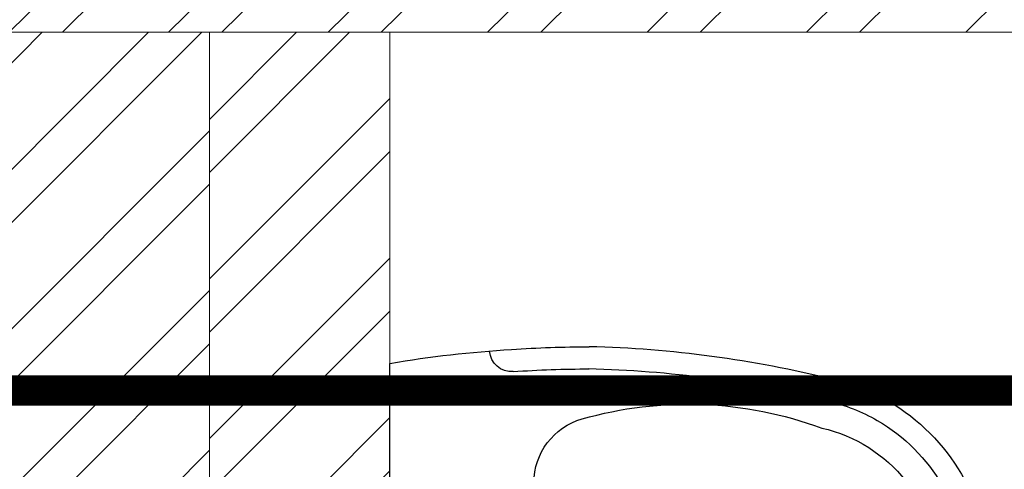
# Model space of a CAD drawing. Header units: inches. Extents: x 119662 to 158499, y 12149 to 20675.
# Tile 52 of 97: x 121952 to 121984, y 19645 to 19660. Entities that reach past the tile are written whole.
import ezdxf

# ---------------------------------------------------------------- set-up
doc = ezdxf.new("R2010")
doc.units = ezdxf.units.IN
doc.header["$MEASUREMENT"] = 0
for name, color, linetype, lineweight in [('00-GRIDTEXT', 1, 'Continuous', 13), ('KIT TEXT.', 5, 'Continuous', 5), ('PD_BRICK WALL_115', 134, 'Continuous', 30), ('PD_FIXTURE', 21, 'Continuous', 25), ('PD_HATCH', 45, 'Continuous', 9), ('PP- 75DIA Soil Waste Sewer pipe', 90, 'Continuous', 9), ('PP-TEXT', 7, 'Continuous', 40)]:
    doc.layers.add(name, color=color, linetype=linetype, lineweight=lineweight)
doc.styles.add('ISO', font='isocp.shx', dxfattribs={"height": 250})
doc.styles.get("Standard").update_dxf_attribs({"font": 'times.ttf', "height": 4})
doc.styles.add('TIMES NEW ROMAN', font='times.ttf', dxfattribs={"height": 4})
doc.dimstyles.new('ISO-10', dxfattribs={"dimtxt": 6, "dimasz": 0.5, "dimexe": 1.25, "dimexo": 0.625, "dimtad": 1, "dimtoh": 1, "dimdec": 1, "dimlunit": 4, "dimtxsty": 'Standard', "dimblk": 'ARCHTICK', "dimcen": 2.5, "dimclrt": 3, "dimadec": 0, "dimazin": 0, "dimtfac": 1, "dimtdec": 1, "dimtmove": 1, "dimatfit": 3, "dimfxl": 1, "dimarcsym": 0})
doc.dimstyles.new('PP-DIM', dxfattribs={"dimtxt": 4, "dimasz": 1, "dimexe": 1, "dimexo": 1, "dimgap": 0.09, "dimtad": 0, "dimdec": 1, "dimzin": 0, "dimdsep": 46, "dimlunit": 4, "dimtxsty": 'TIMES NEW ROMAN', "dimblk": 'ARCHTICK', "dimcen": 0.09, "dimdle": 1, "dimclrd": 256, "dimclre": 256, "dimclrt": 256, "dimadec": 0, "dimazin": 0, "dimtfac": 1, "dimtdec": 4, "dimtofl": 0, "dimtmove": 1, "dimatfit": 3, "dimfxl": 1, "dimtolj": 1, "dimtzin": 0, "dimlwd": -1, "dimlwe": -1, "dimarcsym": 0})

# ---------------------------------------------------------------- blocks, each defined once
blk = doc.blocks.new('A$C6E471120')
at = {"layer": 'KIT TEXT.', "color": 251, "insert": (-5067.772105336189, -328.0922235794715, 488.6049877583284), "char_height": 60.17529562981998, "width": 1050.283938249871, "attachment_point": 7, "style": 'ISO'}
blk.add_mtext('\\pi300.49;{\\Fromans|c0;\\W0.8;WORK TABLE}', dxfattribs=at)
blk = doc.blocks.new('A$C24556D30')
at = {"color": 8}
for p, q in [((170.0000553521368, 400.0000540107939), (170.0000553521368, 20.00005401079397)), ((300.0000553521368, 210.000054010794), (300.0000553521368, 292.2294342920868)), ((300.0000553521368, 210.000054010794), (300.0000553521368, 127.7706737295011))]:
    blk.add_line(p, q, dxfattribs=at)
for points in [[(279.8877858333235, 412.5391608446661, 0.027530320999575), (170.0000553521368, 400.0000540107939, 0.027530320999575)], [(569.74867281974, 385.5564478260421, 0.0549045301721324), (350.0000553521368, 415.000054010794, 0.0549045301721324)], [(564.9384326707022, 366.1435245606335, 0.0549045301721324), (349.5301892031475, 395.0055741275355, 0.0549045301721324)], [(300.0000553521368, 210.000054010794), (300.0000553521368, 290.000054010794, 0.7043924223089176)], [(300.0000553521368, 210.000054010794), (300.0000553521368, 130.0000540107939, -0.7043924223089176)], [(564.9384326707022, 53.85658346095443, -0.0549045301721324), (349.5301892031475, 24.99453389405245, -0.0549045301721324)], [(569.74867281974, 34.44366019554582, -0.0549045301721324), (350.0000553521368, 5.000054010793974, -0.0549045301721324)], [(170.0000553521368, 20.00005401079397, 0.0275303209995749), (279.8877858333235, 7.460947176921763, 0.0275303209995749)]]:
    blk.add_lwpolyline(points, format="xyb", dxfattribs=at)
for centre, radius, start, end in [((279.9358992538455, 412.5424842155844), 20, 184.5904764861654, 273.8822723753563), ((350.0000553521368, -584.9999459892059), 1000, 90, 94.02043563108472), ((350.0000553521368, -584.9999459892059), 980, 90, 94.02043563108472), ((530.0000553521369, 210.000054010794), 180, 59.99999999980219, 77.24246783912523), ((530.0000553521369, 210.000054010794), 160, 59.99999999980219, 77.24246783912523), ((530.0000553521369, 210.000054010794), 180, 0, 59.99999999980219), ((439.0485481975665, 15.1852102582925), 348.1009654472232, 69.7009941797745, 105.9249351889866), ((360.0000553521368, 292.2294342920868), 60, 105.9249351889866, 180), ((530.0000553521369, 210.000054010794), 160, 0, 59.99999999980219), ((530.0000553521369, 210.000054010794), 135, 0, 77.24246783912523), ((530.0000553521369, 210.000054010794), 135, 282.7575321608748, 0), ((530.0000553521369, 210.000054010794), 160, 300.0000000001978, 0), ((530.0000553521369, 210.000054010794), 180, 300.0000000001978, 0), ((360.0000553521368, 127.7706737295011), 60, 180, 254.0750648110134), ((439.0485481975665, 404.8148977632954), 348.1009654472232, 254.0750648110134, 290.2990058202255), ((530.0000553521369, 210.000054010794), 160, 282.7575321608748, 300.0000000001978), ((530.0000553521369, 210.000054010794), 180, 282.7575321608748, 300.0000000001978), ((279.9358992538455, 7.457623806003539), 20, 86.1177276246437, 175.4095235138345), ((350.0000553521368, 1005.000054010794), 980, 265.9795643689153, 270), ((350.0000553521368, 1005.000054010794), 1000, 265.9795643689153, 270)]:
    blk.add_arc(centre, radius, start, end, dxfattribs=at)
blk = doc.blocks.new('FIRST FLOOR')
at = {"layer": 'PD_HATCH', "lineweight": 5}
h = blk.add_hatch(dxfattribs=at)
h.set_pattern_fill('ANSI32', color=251, scale=10)
h.set_pattern_definition([(45, (138679.5072074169, 18754.50410332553), (-2.651650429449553, 2.651650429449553), []), (45, (138681.2749743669, 18754.50410332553), (-2.651650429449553, 2.651650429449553), [])])
h.paths.add_polyline_path([(138682.6576681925, 18797.25361296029), (138673.6576681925, 18797.25361296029), (138673.6576681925, 18715.75361295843), (138682.6576681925, 18715.75361295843)])
h.paths.add_polyline_path([(139044.1576681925, 18649.7536129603), (138874.6576681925, 18649.7536129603), (138874.6576681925, 18640.7536129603), (139044.1576681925, 18640.7536129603)])
h.paths.add_polyline_path([(139228.6576681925, 18649.7536129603), (139059.1576681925, 18649.7536129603), (139059.1576681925, 18640.75361296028), (139228.6576681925, 18640.75361296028)])
h.paths.add_polyline_path([(138682.6576681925, 19513.75361296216), (138673.6576681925, 19513.75361296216), (138673.6576681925, 19432.25361296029), (138682.6576681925, 19432.25361296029)])
h.paths.add_polyline_path([(138682.6576681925, 19417.25361296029), (138673.6576681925, 19417.25361296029), (138673.6576681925, 19277.2536129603), (138682.6576681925, 19277.2536129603)])
h.paths.add_polyline_path([(138682.6576681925, 19262.2536129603), (138673.6576681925, 19262.2536129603), (138673.6576681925, 19122.2536129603), (138682.6576681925, 19122.2536129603)])
h.paths.add_polyline_path([(138682.6576681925, 19107.2536129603), (138673.6576681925, 19107.2536129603), (138673.6576681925, 18967.2536129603), (138682.6576681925, 18967.2536129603)])
h.paths.add_polyline_path([(138682.6576681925, 18952.2536129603), (138673.6576681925, 18952.2536129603), (138673.6576681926, 18812.25361296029), (138682.6576681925, 18812.25361296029)])
h.paths.add_polyline_path([(139774.6576681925, 19588.7536129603), (139608.1576681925, 19588.7536129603), (139608.1576681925, 19579.7536129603), (139774.6576681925, 19579.7536129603)])
h.paths.add_polyline_path([(139593.1576681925, 19588.7536129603), (139428.1576681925, 19588.7536129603), (139428.1576681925, 19579.7536129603), (139593.1576681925, 19579.7536129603)])
h.paths.add_polyline_path([(139413.1576681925, 19588.7536129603), (139243.6576681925, 19588.7536129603), (139243.6576681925, 19579.75361296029), (139413.1576681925, 19579.7536129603)])
h.paths.add_polyline_path([(139228.6576681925, 19588.7536129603), (139059.1576681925, 19588.7536129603), (139059.1576681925, 19579.75361296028), (139228.6576681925, 19579.75361296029)])
h.paths.add_polyline_path([(138859.6576681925, 19588.7536129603), (138748.6576681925, 19588.7536129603), (138748.6576681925, 19579.75361296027), (138859.6576681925, 19579.75361296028)])
h.paths.add_polyline_path([(138733.6576681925, 19588.7536129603), (138673.6576681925, 19588.7536129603), (138673.6576681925, 19528.75361296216), (138682.6576681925, 19528.75361296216), (138682.6576681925, 19579.75361296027), (138733.6576681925, 19579.75361296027)])
h.paths.add_polyline_path([(138682.6576681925, 18700.75361295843), (138673.6576681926, 18700.75361295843), (138673.6576681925, 18640.7536129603), (138733.6576681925, 18640.7536129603), (138733.6576681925, 18649.7536129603), (138682.6576681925, 18649.7536129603)])
h.paths.add_polyline_path([(138859.6576681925, 18649.7536129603), (138748.6576681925, 18649.7536129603), (138748.6576681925, 18640.7536129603), (138859.6576681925, 18640.7536129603)])
h.paths.add_polyline_path([(139268.4076681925, 18649.75361296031), (139243.6576681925, 18649.75361296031), (139243.6576681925, 18640.7536129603), (139268.4076681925, 18640.7536129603)])
h.paths.add_polyline_path([(139413.1576681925, 18649.7536129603), (139388.4076681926, 18649.75361296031), (139388.4076681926, 18640.7536129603), (139413.1576681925, 18640.7536129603)])
h.paths.add_polyline_path([(139450.6576681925, 18649.7536129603), (139428.1576681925, 18649.7536129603), (139428.1576681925, 18640.75361296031), (139450.6576681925, 18640.75361296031)])
h.paths.add_polyline_path([(139593.1576681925, 18649.75361296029), (139570.6576681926, 18649.7536129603), (139570.6576681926, 18640.75361296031), (139593.1576681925, 18640.75361296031)])
h.paths.add_polyline_path([(139630.6576681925, 18649.75361296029), (139608.1576681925, 18649.75361296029), (139608.1576681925, 18640.75361296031), (139630.6576681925, 18640.7536129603)])
h.paths.add_polyline_path([(139774.6576681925, 18649.7536129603), (139750.6576681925, 18649.75361296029), (139750.6576681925, 18640.7536129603), (139774.6576681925, 18640.7536129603)])
h.paths.add_polyline_path([(139789.6576681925, 18658.75361296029), (139780.6576681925, 18658.75361296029)])
h.paths.add_polyline_path([(139789.6576681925, 18797.25361296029), (139780.6576681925, 18797.25361296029), (139780.6576681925, 18658.75361296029), (139789.6576681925, 18658.75361296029)])
h.paths.add_polyline_path([(139789.6576681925, 18952.2536129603), (139780.6576681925, 18952.2536129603), (139780.6576681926, 18812.2536129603), (139789.6576681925, 18812.25361296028)])
h.paths.add_polyline_path([(139789.6576681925, 19262.25361296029), (139780.6576681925, 19262.25361296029), (139780.6576681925, 18967.2536129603), (139789.6576681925, 18967.25361296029)])
h.paths.add_polyline_path([(139789.6576681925, 19570.7536129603), (139780.6576681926, 19570.7536129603), (139780.6576681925, 19432.25361296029), (139789.6576681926, 19432.25361296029)])
h.paths.add_polyline_path([(139771.6576681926, 19429.25361296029), (139666.6576681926, 19429.25361296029), (139666.6576681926, 19420.25361296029), (139771.6576681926, 19420.25361296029)])
h.paths.add_polyline_path([(139666.6576681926, 19417.25361296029), (139657.6576681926, 19417.25361296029), (139657.6576681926, 19339.25361296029), (139666.6576681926, 19339.25361296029)])
h.paths.add_polyline_path([(139657.6576681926, 19429.25361296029), (139585.6576681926, 19429.25361296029), (139585.6576681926, 19420.25361296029), (139657.6576681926, 19420.25361296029)])
h.paths.add_polyline_path([(139585.6576681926, 19417.25361296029), (139576.6576681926, 19417.25361296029), (139576.6576681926, 19339.25361296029), (139585.6576681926, 19339.25361296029)])
h.paths.add_polyline_path([(139576.6576681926, 19429.25361296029), (139495.6576681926, 19429.25361296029), (139495.6576681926, 19327.25361296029), (139522.6576681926, 19327.2536129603), (139522.6576681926, 19336.25361296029), (139504.6576681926, 19336.25361296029), (139504.6576681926, 19420.25361296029), (139576.6576681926, 19420.25361296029)])
h.paths.add_polyline_path([(139576.6576681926, 19336.25361296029), (139558.6576681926, 19336.25361296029), (139558.6576681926, 19327.2536129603), (139576.6576681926, 19327.2536129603)], flags=17)
h.paths.add_polyline_path([(139603.6576681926, 19336.25361296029), (139585.6576681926, 19336.25361296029), (139585.6576681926, 19327.25361296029), (139603.6576681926, 19327.2536129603)])
h.paths.add_polyline_path([(139657.6576681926, 19336.25361296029), (139639.6576681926, 19336.25361296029), (139639.6576681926, 19327.2536129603), (139657.6576681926, 19327.2536129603)])
h.paths.add_polyline_path([(139666.6576681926, 19327.25361296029), (139657.6576681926, 19327.25361296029), (139657.6576681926, 19264.25361296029), (139666.6576681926, 19264.25361296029)])
h.paths.add_polyline_path([(139789.6576681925, 19278.2536129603), (139780.6576681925, 19278.2536129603), (139780.6576681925, 19277.25361296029), (139789.6576681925, 19277.25361296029)])
h.paths.add_polyline_path([(139789.6576681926, 19417.25361296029), (139780.6576681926, 19417.25361296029), (139780.6576681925, 19398.2536129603), (139789.6576681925, 19398.2536129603)])
h.paths.add_polyline_path([(138911.4076681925, 19579.75361296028), (138911.4076681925, 19588.7536129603), (138874.6576681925, 19588.7536129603), (138874.6576681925, 19579.75361296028)])
h.paths.add_polyline_path([(139007.4076681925, 19588.7536129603), (139007.4076681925, 19579.75361296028), (139044.1576681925, 19579.75361296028), (139044.1576681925, 19588.7536129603)])
h = blk.add_hatch(dxfattribs=at)
h.set_pattern_fill('ANSI32', color=251, scale=10)
h.set_pattern_definition([(45, (139238.8868120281, 19346.37163246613), (-2.651650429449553, 2.651650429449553), []), (45, (139240.6545789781, 19346.37163246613), (-2.651650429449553, 2.651650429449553), [])])
h.paths.add_polyline_path([(139249.6576681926, 19348.45361296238), (139206.4076681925, 19348.45361296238), (139206.4076681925, 19343.95361296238), (139249.6576681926, 19343.95361296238)])
h.paths.add_polyline_path([(139164.4076681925, 19348.45361296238), (139121.1576681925, 19348.45361296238), (139121.1576681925, 19343.95361296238), (139164.4076681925, 19343.95361296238)], flags=17)
h.paths.add_polyline_path([(139207.6576681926, 19260.7536129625), (139207.6576681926, 19265.25361296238), (139121.1576681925, 19265.25361296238), (139121.1576681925, 19420.75361296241), (139044.1576681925, 19420.75361296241), (139044.1576681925, 19364.75361296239), (139082.1576681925, 19364.75361296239), (139082.1576681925, 19369.25361296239), (139048.6576681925, 19369.25361296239), (139048.6576681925, 19416.25361296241), (139116.6576681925, 19416.25361296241), (139116.6576681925, 19369.25361296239), (139112.1576681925, 19369.25361296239), (139112.1576681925, 19364.75361296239), (139116.6576681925, 19364.75361296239), (139116.6576681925, 19316.75361296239), (139112.1576681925, 19316.75361296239), (139112.1576681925, 19312.2536129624), (139116.6576681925, 19312.25361296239), (139116.6576681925, 19265.25361296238), (139060.6576681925, 19265.25361296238), (139060.6576681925, 19260.75361296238), (139194.1576733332, 19260.75361296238), (139194.1576733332, 19254.75361296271), (139198.6576733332, 19254.7536129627), (139198.6576733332, 19260.75361296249)])
h.paths.add_polyline_path([(139249.6576681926, 19265.25361296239), (139249.6576681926, 19260.75361296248), (139411.6576681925, 19260.75361296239), (139411.6576681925, 19265.25361296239), (139258.6576681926, 19265.25361296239), (139258.6576681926, 19354.75361296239), (139318.6576681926, 19354.75361296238), (139318.6576681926, 19330.75361296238), (139323.1576681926, 19330.75361296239), (139323.1576681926, 19354.75361296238), (139402.6576681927, 19354.75361296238), (139402.6576681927, 19326.75361296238), (139407.1576681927, 19326.75361296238), (139407.1576681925, 19485.75361296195), (139411.6576681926, 19485.75361296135), (139411.6576681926, 19490.25361296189), (139402.6576681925, 19490.25361296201), (139402.6576681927, 19363.75361296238), (139258.6576681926, 19363.75361296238), (139258.6576681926, 19579.7535885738), (139249.6576681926, 19579.7535885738)])
h = blk.add_hatch(dxfattribs=at)
h.set_pattern_fill('ANSI32', color=251, scale=10)
h.set_pattern_definition([(45, (165803.1265799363, 37468.14043095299), (-2.651650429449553, 2.651650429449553), []), (45, (165804.8943468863, 37468.14043095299), (-2.651650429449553, 2.651650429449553), [])])
h.paths.add_polyline_path([(139264.6576681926, 19579.75361296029), (139258.6576681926, 19579.75361296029), (139258.6576681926, 19543.75361296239), (139264.6576681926, 19543.75361296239)])
h.paths.add_polyline_path([(139264.6576681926, 19543.75361296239), (139258.6576681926, 19543.75361296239), (139258.6576681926, 19507.75361296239), (139264.6576681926, 19507.75361296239)])
h.paths.add_polyline_path([(139258.6576681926, 19507.75361296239), (139258.6576681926, 19471.75361296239), (139264.6576681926, 19471.75361296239), (139264.6576681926, 19507.75361296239)])
h.paths.add_polyline_path([(139264.6576681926, 19471.75361296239), (139258.6576681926, 19471.75361296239), (139258.6576681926, 19435.75361296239), (139264.6576681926, 19435.75361296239)])
h.paths.add_polyline_path([(139264.6576681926, 19435.75361296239), (139258.6576681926, 19435.75361296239), (139258.6576681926, 19399.75361296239), (139264.6576681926, 19399.75361296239)])
h.paths.add_polyline_path([(139264.6576681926, 19399.75361296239), (139258.6576681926, 19399.75361296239), (139258.6576681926, 19363.75361296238), (139264.6576681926, 19363.75361296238)])
h.paths.add_polyline_path([(139543.6576681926, 19579.7536129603), (139534.6576681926, 19579.7536129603), (139534.6576681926, 19490.25361296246), (139530.1576681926, 19490.25361296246), (139530.1576681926, 19485.75361296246), (139534.6576681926, 19485.75361296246), (139534.6576681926, 19475.75361296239), (139543.6576681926, 19475.75361296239)])
h.paths.add_polyline_path([(139462.6576681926, 19579.7536129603), (139458.1576681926, 19579.7536129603), (139458.1576681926, 19490.25361296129), (139453.6576681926, 19490.25361296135), (139453.6576681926, 19485.75361296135), (139488.1576681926, 19485.75361296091), (139488.1576681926, 19490.25361296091), (139462.6576681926, 19490.25361296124)])
h.paths.add_polyline_path([(139458.1576681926, 19561.75361296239), (139455.1576681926, 19561.75361296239), (139455.1576681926, 19557.25361296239), (139458.1576681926, 19557.25361296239)], flags=17)
h.paths.add_polyline_path([(139431.1576681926, 19561.75361296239), (139428.1576681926, 19561.75361296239), (139428.1576681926, 19570.75361296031), (139423.6576681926, 19570.75361296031), (139423.6576681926, 19561.75361296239), (139413.1576681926, 19561.75361296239), (139413.1576681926, 19557.25361296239), (139431.1576681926, 19557.25361296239)])
h.paths.add_polyline_path([(139377.1576681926, 19579.7536129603), (139372.6576681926, 19579.7536129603), (139372.6576681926, 19563.75361296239), (139372.6576681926, 19557.25361296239), (139377.1576681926, 19557.25361296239), (139377.1576681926, 19561.75361296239)])
h.paths.add_polyline_path([(139668.1576681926, 19579.7536129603), (139663.6576681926, 19579.7536129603), (139663.6576681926, 19561.75361296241), (139668.1576681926, 19561.75361296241)])
at = {"layer": 'PD_BRICK WALL_115', "color": 251, "lineweight": 5}
for p, q in [((139413.1576681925, 19579.7536129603), (139243.6576681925, 19579.75361296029)), ((139264.6576681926, 19363.75361296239), (139264.6576681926, 19579.75361296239))]:
    blk.add_line(p, q, dxfattribs=at)
blk.add_lwpolyline([(139411.6576681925, 19265.25361296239), (139258.6576681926, 19265.25361296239), (139258.6576681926, 19354.75361296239), (139318.6576681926, 19354.75361296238), (139318.6576681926, 19330.75361296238), (139323.1576681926, 19330.75361296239), (139323.1576681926, 19354.75361296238), (139402.6576681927, 19354.75361296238), (139402.6576681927, 19326.75361296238), (139407.1576681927, 19326.75361296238), (139407.1576681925, 19485.75361296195), (139411.6576681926, 19485.75361296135), (139411.6576681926, 19490.25361296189), (139402.6576681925, 19490.25361296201), (139402.6576681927, 19363.75361296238), (139258.6576681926, 19363.75361296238), (139258.6576681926, 19579.7535885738), (139249.6576681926, 19579.7535885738), (139249.6576681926, 19265.25361296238), (139249.6576681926, 19265.25361296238)], dxfattribs=at)
at = {"layer": '00-GRIDTEXT', "color": 8, "xscale": 0.03937007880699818, "yscale": 0.03937007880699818, "zscale": 0.03937007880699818}
blk.add_blockref('A$C6E471120', (139249.657668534, 19579.75418360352), dxfattribs=at)
at = {"layer": 'PD_FIXTURE', "color": 251, "ltscale": 12, "xscale": -0.03684210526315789, "yscale": 0.03684210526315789, "zscale": 0.03684210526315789, "rotation": 180}
blk.add_blockref('A$C24556D30', (139258.3945082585, 19569.49045705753), dxfattribs=at)
blk = doc.blocks.new('_ArchTick')
at = {"color": 251, "linetype": 'ByBlock', "const_width": 0.15}
blk.add_lwpolyline([(-0.5, -0.5), (0.5, 0.5)], dxfattribs=at)

msp = doc.modelspace()

# ---------------------------------------------------------------- block references
at = {"color": 8}
msp.add_blockref('FIRST FLOOR', (-17300.78625003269, 79.92778982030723), dxfattribs=at)

# ---------------------------------------------------------------- next in the draw order: linework, layer by layer
at = {"layer": 'PP- 75DIA Soil Waste Sewer pipe', "ltscale": 0.015, "const_width": 0.9999999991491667}
msp.add_lwpolyline([(122131.7549412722, 19654.85977837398), (122131.7549412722, 19647.77981568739), (121904.16571331, 19647.77981568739)], dxfattribs=at)

# ---------------------------------------------------------------- next in the draw order: leaders
at = {"layer": 'PP- 75DIA Soil Waste Sewer pipe', "ltscale": 0.015}
msp.add_leader([(122005.3409305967, 19647.77981568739), (121968.3760104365, 19647.77981568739)], dimstyle='ISO-10', override={"dimasz": 12, "dimgap": 0.625, "dimtad": 0}, dxfattribs=at)
at = {"layer": 'PP-TEXT', "lineweight": 70, "ltscale": 12}
msp.add_leader([(122006.9428325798, 19647.77981568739), (122006.9428325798, 19683.12381661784), (121947.9388769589, 19683.12381661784)], dimstyle='PP-DIM', override={"dimtxt": 8.5, "dimasz": 5, "dimtad": 0, "dimdec": 1, "dimcen": 0, "dimtfac": 12, "dimtdec": 1, "dimfxl": 7, "dimfxlon": 1, "dimlwd": 18, "dimarcsym": 1}, dxfattribs=at)

doc.saveas('drawing.dxf')
